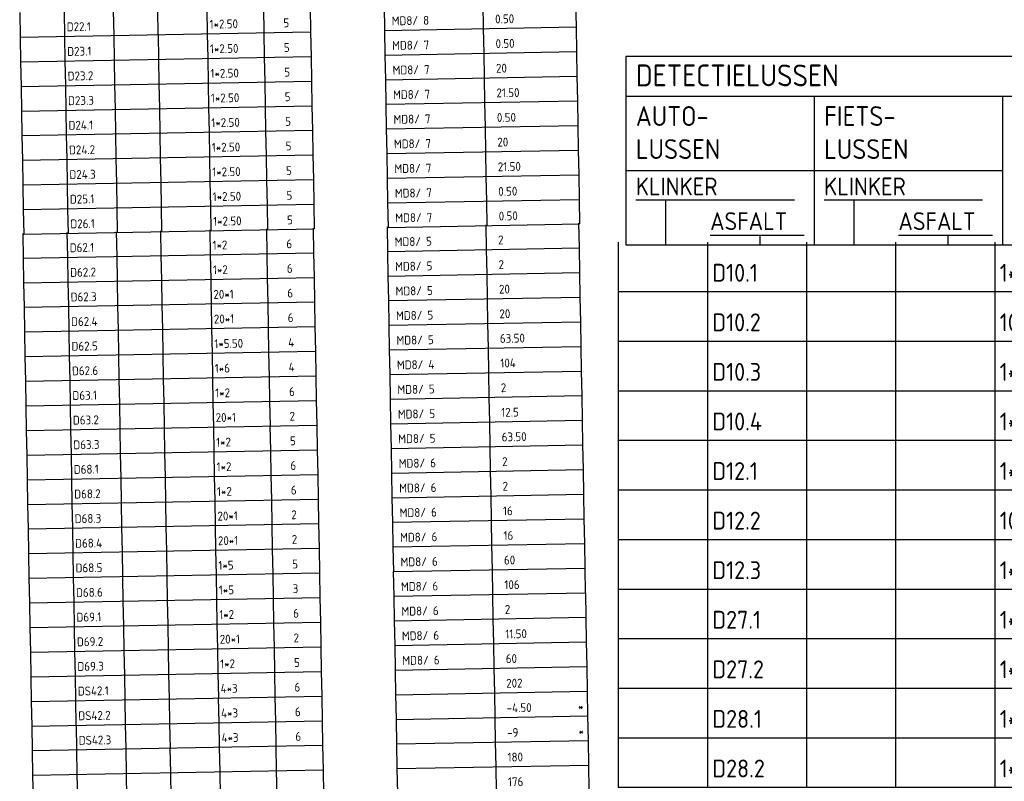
# Model space of a CAD drawing. Extents: x 1808 to 149445, y 103 to 460077.
# Tile 8 of 28: x 148722 to 148822, y 459806 to 459883. Entities that reach past the tile are written whole.
import ezdxf

# ---------------------------------------------------------------- set-up
doc = ezdxf.new("R2010")
doc.units = 0
doc.header["$LTSCALE"] = 0.25
doc.header["$MEASUREMENT"] = 0
doc.layers.get('0').update_dxf_attribs({"color": 1, "linetype": 'CONTINUOUS'})
doc.layers.add('TABELLEN', color=7, linetype='CONTINUOUS')
doc.styles.add('ISO', font='ISO.SHX')

# ---------------------------------------------------------------- blocks, each defined once
blk = doc.blocks.new('V_RENV1')
at = {"color": 2}
for p, q in [((0, 0), (-112.904, 0)), ((-112.904, 0), (-112.904, -19)), ((-112.904, -4), (0, -4)), ((-93.904, -4), (-93.904, -19)), ((-74.904, -4), (-74.904, -19)), ((-112.904, -19), (0, -19))]:
    blk.add_line(p, q, dxfattribs=at)
for p, q in [((-112.904, -11.5), (-74.904, -11.5)), ((-95.904, -14.5), (-111.904, -14.5)), ((-108.904, -14.5), (-108.904, -19)), ((-76.904, -14.5), (-92.904, -14.5)), ((-89.904, -14.5), (-89.904, -19)), ((-104.404, -18), (-94.904, -18)), ((-99.404, -18), (-99.404, -19)), ((-85.404, -18), (-75.904, -18)), ((-80.404, -18), (-80.404, -19))]:
    blk.add_line(p, q)
at = {"color": 2, "style": 'ISO'}
blk.add_text('DETECTIELUSSEN', height=2.2, dxfattribs=at).set_placement((-111.904, -3))
at = {"style": 'ISO'}
for s, p in [('AUTO-', (-111.904, -7)), ('FIETS-', (-92.904, -7)), ('LUSSEN', (-111.904, -10.333)), ('LUSSEN', (-92.904, -10.333))]:
    blk.add_text(s, height=2, dxfattribs=at).set_placement(p)
for tag, p in [('KLINKERA', (-111.904, -14)), ('KLINKERA', (-92.904, -14)), ('ASFALT', (-104.404, -17.5)), ('ASFALT', (-85.404, -17.5))]:
    blk.add_attdef(tag, p, '', height=1.8, dxfattribs=at)
blk = doc.blocks.new('V_LUSINF')
at = {"color": 2}
for p, q in [((0, 0), (0, -5)), ((112.904, 0), (112.904, -5))]:
    blk.add_line(p, q, dxfattribs=at)
for p, q in [((9, 0), (9, -5)), ((19, 0), (19, -5)), ((28, 0), (28, -5)), ((38, 0), (38, -5)), ((49.5, 0), (49.5, -5)), ((59, 0), (59, -5)), ((74, 0), (74, -5)), ((94.058, 0), (94.058, -5)), ((0, -5), (59, -5)), ((74, -5), (112.904, -5))]:
    blk.add_line(p, q)
at = {"style": 'ISO'}
for tag, p in [('A', (0.5, -4)), ('B', (9.5, -4)), ('C', (19.5, -4)), ('D', (28.5, -4)), ('E', (38.5, -4)), ('F', (53.5, -4)), ('G', (75.5, -4)), ('H', (96.5, -4)), ('K', (108, -4)), ('L', (111, -4))]:
    blk.add_attdef(tag, p, '', height=1.8, dxfattribs=at)

msp = doc.modelspace()

# ---------------------------------------------------------------- block references
at = {"layer": 'TABELLEN'}
ref = msp.add_blockref('V_LUSINF', (148722.213, 459883.663), dxfattribs=dict(at, xscale=0.4969282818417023, yscale=0.4969282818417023, zscale=0.4969282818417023, rotation=1.04887507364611))
ref.add_attrib('B', 'D22.1', (148726.97, 459881.762), dxfattribs={"layer": '0', "height": 0.8945, "rotation": 1.04888, "style": 'ISO'})
ref.add_attrib('E', '1*2.50', (148741.378, 459882.026), dxfattribs={"layer": '0', "height": 0.8945, "rotation": 1.04888, "style": 'ISO'})
ref.add_attrib('F', '5', (148748.831, 459882.162), dxfattribs={"layer": '0', "height": 0.894, "rotation": 1.04888, "style": 'ISO'})
ref.add_attrib('G', 'MD8/ 8', (148759.762, 459882.362), dxfattribs={"layer": '0', "height": 0.8945, "rotation": 1.04888, "style": 'ISO'})
ref.add_attrib('H', '0.50', (148770.195, 459882.553), dxfattribs={"layer": '0', "height": 0.8945, "rotation": 1.04888, "style": 'ISO'})
ref = msp.add_blockref('V_LUSINF', (148722.259, 459881.179), dxfattribs=dict(at, xscale=0.4969282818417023, yscale=0.4969282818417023, zscale=0.4969282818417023, rotation=1.04887507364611))
ref.add_attrib('B', 'D23.1', (148727.015, 459879.278), dxfattribs={"layer": '0', "height": 0.8945, "rotation": 1.04888, "style": 'ISO'})
ref.add_attrib('E', '1*2.50', (148741.424, 459879.542), dxfattribs={"layer": '0', "height": 0.8945, "rotation": 1.04888, "style": 'ISO'})
ref.add_attrib('F', '5', (148748.877, 459879.678), dxfattribs={"layer": '0', "height": 0.894, "rotation": 1.04888, "style": 'ISO'})
ref.add_attrib('G', 'MD8/ 7', (148759.807, 459879.878), dxfattribs={"layer": '0', "height": 0.8945, "rotation": 1.04888, "style": 'ISO'})
ref.add_attrib('H', '0.50', (148770.241, 459880.069), dxfattribs={"layer": '0', "height": 0.8945, "rotation": 1.04888, "style": 'ISO'})
ref = msp.add_blockref('V_LUSINF', (148722.304, 459878.694), dxfattribs=dict(at, xscale=0.4969282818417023, yscale=0.4969282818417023, zscale=0.4969282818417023, rotation=1.04887507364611))
ref.add_attrib('B', 'D23.2', (148727.061, 459876.794), dxfattribs={"layer": '0', "height": 0.8945, "rotation": 1.04888, "style": 'ISO'})
ref.add_attrib('E', '1*2.50', (148741.469, 459877.057), dxfattribs={"layer": '0', "height": 0.8945, "rotation": 1.04888, "style": 'ISO'})
ref.add_attrib('F', '5', (148748.922, 459877.194), dxfattribs={"layer": '0', "height": 0.894, "rotation": 1.04888, "style": 'ISO'})
ref.add_attrib('G', 'MD8/ 7', (148759.853, 459877.394), dxfattribs={"layer": '0', "height": 0.8945, "rotation": 1.04888, "style": 'ISO'})
ref.add_attrib('H', '20', (148770.286, 459877.585), dxfattribs={"layer": '0', "height": 0.8945, "rotation": 1.04888, "style": 'ISO'})
ref = msp.add_blockref('V_RENV1', (148896.289, 459879.216), dxfattribs=at)
ref.add_attrib('KLINKERA', 'KLINKER', (148784.386, 459865.216), dxfattribs={"layer": '0', "height": 1.8, "style": 'ISO'})
ref.add_attrib('ASFALT', 'ASFALT', (148791.886, 459861.716), dxfattribs={"layer": '0', "height": 1.8, "style": 'ISO'})
ref.add_attrib('KLINKERA', 'KLINKER', (148803.386, 459865.216), dxfattribs={"layer": '0', "height": 1.8, "style": 'ISO'})
ref.add_attrib('ASFALT', 'ASFALT', (148810.886, 459861.716), dxfattribs={"layer": '0', "height": 1.8, "style": 'ISO'})
ref = msp.add_blockref('V_LUSINF', (148722.35, 459876.21), dxfattribs=dict(at, xscale=0.4969282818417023, yscale=0.4969282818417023, zscale=0.4969282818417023, rotation=1.04887507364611))
ref.add_attrib('B', 'D23.3', (148727.106, 459874.309), dxfattribs={"layer": '0', "height": 0.8945, "rotation": 1.04888, "style": 'ISO'})
ref.add_attrib('E', '1*2.50', (148741.515, 459874.573), dxfattribs={"layer": '0', "height": 0.8945, "rotation": 1.04888, "style": 'ISO'})
ref.add_attrib('F', '5', (148748.967, 459874.71), dxfattribs={"layer": '0', "height": 0.894, "rotation": 1.04888, "style": 'ISO'})
ref.add_attrib('G', 'MD8/ 7', (148759.898, 459874.91), dxfattribs={"layer": '0', "height": 0.8945, "rotation": 1.04888, "style": 'ISO'})
ref.add_attrib('H', '21.50', (148770.332, 459875.101), dxfattribs={"layer": '0', "height": 0.8945, "rotation": 1.04888, "style": 'ISO'})
ref = msp.add_blockref('V_LUSINF', (148722.395, 459873.726), dxfattribs=dict(at, xscale=0.4969282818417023, yscale=0.4969282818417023, zscale=0.4969282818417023, rotation=1.04887507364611))
ref.add_attrib('B', 'D24.1', (148727.152, 459871.825), dxfattribs={"layer": '0', "height": 0.8945, "rotation": 1.04888, "style": 'ISO'})
ref.add_attrib('E', '1*2.50', (148741.56, 459872.089), dxfattribs={"layer": '0', "height": 0.8945, "rotation": 1.04888, "style": 'ISO'})
ref.add_attrib('F', '5', (148749.013, 459872.225), dxfattribs={"layer": '0', "height": 0.894, "rotation": 1.04888, "style": 'ISO'})
ref.add_attrib('G', 'MD8/ 7', (148759.944, 459872.425), dxfattribs={"layer": '0', "height": 0.8945, "rotation": 1.04888, "style": 'ISO'})
ref.add_attrib('H', '0.50', (148770.377, 459872.616), dxfattribs={"layer": '0', "height": 0.8945, "rotation": 1.04888, "style": 'ISO'})
ref = msp.add_blockref('V_LUSINF', (148722.441, 459871.242), dxfattribs=dict(at, xscale=0.4969282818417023, yscale=0.4969282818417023, zscale=0.4969282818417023, rotation=1.04887507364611))
ref.add_attrib('B', 'D24.2', (148727.197, 459869.341), dxfattribs={"layer": '0', "height": 0.8945, "rotation": 1.04888, "style": 'ISO'})
ref.add_attrib('E', '1*2.50', (148741.606, 459869.605), dxfattribs={"layer": '0', "height": 0.8945, "rotation": 1.04888, "style": 'ISO'})
ref.add_attrib('F', '5', (148749.058, 459869.741), dxfattribs={"layer": '0', "height": 0.894, "rotation": 1.04888, "style": 'ISO'})
ref.add_attrib('G', 'MD8/ 7', (148759.989, 459869.941), dxfattribs={"layer": '0', "height": 0.8945, "rotation": 1.04888, "style": 'ISO'})
ref.add_attrib('H', '20', (148770.423, 459870.132), dxfattribs={"layer": '0', "height": 0.8945, "rotation": 1.04888, "style": 'ISO'})
ref = msp.add_blockref('V_LUSINF', (148722.486, 459868.758), dxfattribs=dict(at, xscale=0.4969282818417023, yscale=0.4969282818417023, zscale=0.4969282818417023, rotation=1.04887507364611))
ref.add_attrib('B', 'D24.3', (148727.243, 459866.857), dxfattribs={"layer": '0', "height": 0.8945, "rotation": 1.04888, "style": 'ISO'})
ref.add_attrib('E', '1*2.50', (148741.651, 459867.12), dxfattribs={"layer": '0', "height": 0.8945, "rotation": 1.04888, "style": 'ISO'})
ref.add_attrib('F', '5', (148749.104, 459867.257), dxfattribs={"layer": '0', "height": 0.894, "rotation": 1.04888, "style": 'ISO'})
ref.add_attrib('G', 'MD8/ 7', (148760.035, 459867.457), dxfattribs={"layer": '0', "height": 0.8945, "rotation": 1.04888, "style": 'ISO'})
ref.add_attrib('H', '21.50', (148770.468, 459867.648), dxfattribs={"layer": '0', "height": 0.8945, "rotation": 1.04888, "style": 'ISO'})
ref = msp.add_blockref('V_LUSINF', (148722.532, 459866.273), dxfattribs=dict(at, xscale=0.4969282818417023, yscale=0.4969282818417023, zscale=0.4969282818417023, rotation=1.04887507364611))
ref.add_attrib('B', 'D25.1', (148727.288, 459864.372), dxfattribs={"layer": '0', "height": 0.8945, "rotation": 1.04888, "style": 'ISO'})
ref.add_attrib('E', '1*2.50', (148741.697, 459864.636), dxfattribs={"layer": '0', "height": 0.8945, "rotation": 1.04888, "style": 'ISO'})
ref.add_attrib('F', '5', (148749.149, 459864.773), dxfattribs={"layer": '0', "height": 0.894, "rotation": 1.04888, "style": 'ISO'})
ref.add_attrib('G', 'MD8/ 7', (148760.08, 459864.973), dxfattribs={"layer": '0', "height": 0.8945, "rotation": 1.04888, "style": 'ISO'})
ref.add_attrib('H', '0.50', (148770.514, 459865.164), dxfattribs={"layer": '0', "height": 0.8945, "rotation": 1.04888, "style": 'ISO'})
ref = msp.add_blockref('V_LUSINF', (148722.577, 459863.789), dxfattribs=dict(at, xscale=0.4969282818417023, yscale=0.4969282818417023, zscale=0.4969282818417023, rotation=1.04887507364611))
ref.add_attrib('B', 'D26.1', (148727.334, 459861.888), dxfattribs={"layer": '0', "height": 0.8945, "rotation": 1.04888, "style": 'ISO'})
ref.add_attrib('E', '1*2.50', (148741.742, 459862.152), dxfattribs={"layer": '0', "height": 0.8945, "rotation": 1.04888, "style": 'ISO'})
ref.add_attrib('F', '5', (148749.195, 459862.288), dxfattribs={"layer": '0', "height": 0.894, "rotation": 1.04888, "style": 'ISO'})
ref.add_attrib('G', 'MD8/ 7', (148760.125, 459862.489), dxfattribs={"layer": '0', "height": 0.8945, "rotation": 1.04888, "style": 'ISO'})
ref.add_attrib('H', '0.50', (148770.559, 459862.68), dxfattribs={"layer": '0', "height": 0.8945, "rotation": 1.04888, "style": 'ISO'})
ref = msp.add_blockref('V_LUSINF', (148722.514, 459861.378), dxfattribs=dict(at, xscale=0.4969282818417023, yscale=0.4969282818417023, zscale=0.4969282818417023, rotation=1.04887507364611))
ref.add_attrib('B', 'D62.1', (148727.271, 459859.477), dxfattribs={"layer": '0', "height": 0.8945, "rotation": 1.04888, "style": 'ISO'})
ref.add_attrib('E', '1*2', (148741.679, 459859.741), dxfattribs={"layer": '0', "height": 0.8945, "rotation": 1.04888, "style": 'ISO'})
ref.add_attrib('F', '6', (148749.132, 459859.878), dxfattribs={"layer": '0', "height": 0.894, "rotation": 1.04888, "style": 'ISO'})
ref.add_attrib('G', 'MD8/ 5', (148760.062, 459860.078), dxfattribs={"layer": '0', "height": 0.8945, "rotation": 1.04888, "style": 'ISO'})
ref.add_attrib('H', '2', (148770.496, 459860.269), dxfattribs={"layer": '0', "height": 0.894, "rotation": 1.04888, "style": 'ISO'})
ref = msp.add_blockref('V_LUSINF', (148782.608, 459860.512), dxfattribs=at)
ref.add_attrib('B', 'D10.1', (148792.108, 459856.512), dxfattribs={"layer": '0', "height": 1.8, "style": 'ISO'})
ref.add_attrib('E', '1*2', (148821.108, 459856.512), dxfattribs={"layer": '0', "height": 1.8, "style": 'ISO'})
ref = msp.add_blockref('V_LUSINF', (148722.56, 459858.894), dxfattribs=dict(at, xscale=0.4969282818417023, yscale=0.4969282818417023, zscale=0.4969282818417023, rotation=1.04887507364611))
ref.add_attrib('B', 'D62.2', (148727.316, 459856.993), dxfattribs={"layer": '0', "height": 0.8945, "rotation": 1.04888, "style": 'ISO'})
ref.add_attrib('E', '1*2', (148741.725, 459857.257), dxfattribs={"layer": '0', "height": 0.8945, "rotation": 1.04888, "style": 'ISO'})
ref.add_attrib('F', '6', (148749.177, 459857.393), dxfattribs={"layer": '0', "height": 0.894, "rotation": 1.04888, "style": 'ISO'})
ref.add_attrib('G', 'MD8/ 5', (148760.108, 459857.593), dxfattribs={"layer": '0', "height": 0.8945, "rotation": 1.04888, "style": 'ISO'})
ref.add_attrib('H', '2', (148770.542, 459857.784), dxfattribs={"layer": '0', "height": 0.894, "rotation": 1.04888, "style": 'ISO'})
ref = msp.add_blockref('V_LUSINF', (148722.605, 459856.41), dxfattribs=dict(at, xscale=0.4969282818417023, yscale=0.4969282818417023, zscale=0.4969282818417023, rotation=1.04887507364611))
ref.add_attrib('B', 'D62.3', (148727.362, 459854.509), dxfattribs={"layer": '0', "height": 0.8945, "rotation": 1.04888, "style": 'ISO'})
ref.add_attrib('E', '20*1', (148741.77, 459854.773), dxfattribs={"layer": '0', "height": 0.8945, "rotation": 1.04888, "style": 'ISO'})
ref.add_attrib('F', '6', (148749.223, 459854.909), dxfattribs={"layer": '0', "height": 0.894, "rotation": 1.04888, "style": 'ISO'})
ref.add_attrib('G', 'MD8/ 5', (148760.153, 459855.109), dxfattribs={"layer": '0', "height": 0.8945, "rotation": 1.04888, "style": 'ISO'})
ref.add_attrib('H', '20', (148770.587, 459855.3), dxfattribs={"layer": '0', "height": 0.8945, "rotation": 1.04888, "style": 'ISO'})
ref = msp.add_blockref('V_LUSINF', (148782.608, 459855.512), dxfattribs=at)
ref.add_attrib('B', 'D10.2', (148792.108, 459851.512), dxfattribs={"layer": '0', "height": 1.8, "style": 'ISO'})
ref.add_attrib('E', '10*1', (148821.108, 459851.512), dxfattribs={"layer": '0', "height": 1.8, "style": 'ISO'})
ref = msp.add_blockref('V_LUSINF', (148722.651, 459853.926), dxfattribs=dict(at, xscale=0.4969282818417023, yscale=0.4969282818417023, zscale=0.4969282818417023, rotation=1.04887507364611))
ref.add_attrib('B', 'D62.4', (148727.407, 459852.025), dxfattribs={"layer": '0', "height": 0.8945, "rotation": 1.04888, "style": 'ISO'})
ref.add_attrib('E', '20*1', (148741.816, 459852.288), dxfattribs={"layer": '0', "height": 0.8945, "rotation": 1.04888, "style": 'ISO'})
ref.add_attrib('F', '6', (148749.268, 459852.425), dxfattribs={"layer": '0', "height": 0.894, "rotation": 1.04888, "style": 'ISO'})
ref.add_attrib('G', 'MD8/ 5', (148760.199, 459852.625), dxfattribs={"layer": '0', "height": 0.8945, "rotation": 1.04888, "style": 'ISO'})
ref.add_attrib('H', '20', (148770.633, 459852.816), dxfattribs={"layer": '0', "height": 0.8945, "rotation": 1.04888, "style": 'ISO'})
ref = msp.add_blockref('V_LUSINF', (148722.696, 459851.441), dxfattribs=dict(at, xscale=0.4969282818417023, yscale=0.4969282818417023, zscale=0.4969282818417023, rotation=1.04887507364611))
ref.add_attrib('B', 'D62.5', (148727.453, 459849.54), dxfattribs={"layer": '0', "height": 0.8945, "rotation": 1.04888, "style": 'ISO'})
ref.add_attrib('E', '1*5.50', (148741.861, 459849.804), dxfattribs={"layer": '0', "height": 0.8945, "rotation": 1.04888, "style": 'ISO'})
ref.add_attrib('F', '4', (148749.314, 459849.941), dxfattribs={"layer": '0', "height": 0.894, "rotation": 1.04888, "style": 'ISO'})
ref.add_attrib('G', 'MD8/ 5', (148760.244, 459850.141), dxfattribs={"layer": '0', "height": 0.8945, "rotation": 1.04888, "style": 'ISO'})
ref.add_attrib('H', '63.50', (148770.678, 459850.332), dxfattribs={"layer": '0', "height": 0.8945, "rotation": 1.04888, "style": 'ISO'})
ref = msp.add_blockref('V_LUSINF', (148782.608, 459850.512), dxfattribs=at)
ref.add_attrib('B', 'D10.3', (148792.108, 459846.512), dxfattribs={"layer": '0', "height": 1.8, "style": 'ISO'})
ref.add_attrib('E', '1*2', (148821.108, 459846.512), dxfattribs={"layer": '0', "height": 1.8, "style": 'ISO'})
ref = msp.add_blockref('V_LUSINF', (148722.742, 459848.957), dxfattribs=dict(at, xscale=0.4969282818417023, yscale=0.4969282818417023, zscale=0.4969282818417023, rotation=1.04887507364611))
ref.add_attrib('B', 'D62.6', (148727.498, 459847.056), dxfattribs={"layer": '0', "height": 0.8945, "rotation": 1.04888, "style": 'ISO'})
ref.add_attrib('E', '1*6', (148741.907, 459847.32), dxfattribs={"layer": '0', "height": 0.8945, "rotation": 1.04888, "style": 'ISO'})
ref.add_attrib('F', '4', (148749.359, 459847.456), dxfattribs={"layer": '0', "height": 0.894, "rotation": 1.04888, "style": 'ISO'})
ref.add_attrib('G', 'MD8/ 4', (148760.29, 459847.657), dxfattribs={"layer": '0', "height": 0.8945, "rotation": 1.04888, "style": 'ISO'})
ref.add_attrib('H', '104', (148770.724, 459847.848), dxfattribs={"layer": '0', "height": 0.8945, "rotation": 1.04888, "style": 'ISO'})
ref = msp.add_blockref('V_LUSINF', (148722.787, 459846.473), dxfattribs=dict(at, xscale=0.4969282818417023, yscale=0.4969282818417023, zscale=0.4969282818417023, rotation=1.04887507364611))
ref.add_attrib('B', 'D63.1', (148727.544, 459844.572), dxfattribs={"layer": '0', "height": 0.8945, "rotation": 1.04888, "style": 'ISO'})
ref.add_attrib('E', '1*2', (148741.952, 459844.836), dxfattribs={"layer": '0', "height": 0.8945, "rotation": 1.04888, "style": 'ISO'})
ref.add_attrib('F', '6', (148749.405, 459844.972), dxfattribs={"layer": '0', "height": 0.894, "rotation": 1.04888, "style": 'ISO'})
ref.add_attrib('G', 'MD8/ 5', (148760.335, 459845.172), dxfattribs={"layer": '0', "height": 0.8945, "rotation": 1.04888, "style": 'ISO'})
ref.add_attrib('H', '2', (148770.769, 459845.363), dxfattribs={"layer": '0', "height": 0.894, "rotation": 1.04888, "style": 'ISO'})
ref = msp.add_blockref('V_LUSINF', (148782.608, 459845.512), dxfattribs=at)
ref.add_attrib('B', 'D10.4', (148792.108, 459841.512), dxfattribs={"layer": '0', "height": 1.8, "style": 'ISO'})
ref.add_attrib('E', '1*2', (148821.108, 459841.512), dxfattribs={"layer": '0', "height": 1.8, "style": 'ISO'})
ref = msp.add_blockref('V_LUSINF', (148722.833, 459843.989), dxfattribs=dict(at, xscale=0.4969282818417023, yscale=0.4969282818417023, zscale=0.4969282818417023, rotation=1.04887507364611))
ref.add_attrib('B', 'D63.2', (148727.589, 459842.088), dxfattribs={"layer": '0', "height": 0.8945, "rotation": 1.04888, "style": 'ISO'})
ref.add_attrib('E', '20*1', (148741.998, 459842.352), dxfattribs={"layer": '0', "height": 0.8945, "rotation": 1.04888, "style": 'ISO'})
ref.add_attrib('F', '2', (148749.45, 459842.488), dxfattribs={"layer": '0', "height": 0.894, "rotation": 1.04888, "style": 'ISO'})
ref.add_attrib('G', 'MD8/ 5', (148760.381, 459842.688), dxfattribs={"layer": '0', "height": 0.8945, "rotation": 1.04888, "style": 'ISO'})
ref.add_attrib('H', '12.5', (148770.815, 459842.879), dxfattribs={"layer": '0', "height": 0.8945, "rotation": 1.04888, "style": 'ISO'})
ref = msp.add_blockref('V_LUSINF', (148722.878, 459841.504), dxfattribs=dict(at, xscale=0.4969282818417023, yscale=0.4969282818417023, zscale=0.4969282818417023, rotation=1.04887507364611))
ref.add_attrib('B', 'D63.3', (148727.635, 459839.604), dxfattribs={"layer": '0', "height": 0.8945, "rotation": 1.04888, "style": 'ISO'})
ref.add_attrib('E', '1*2', (148742.043, 459839.867), dxfattribs={"layer": '0', "height": 0.8945, "rotation": 1.04888, "style": 'ISO'})
ref.add_attrib('F', '5', (148749.496, 459840.004), dxfattribs={"layer": '0', "height": 0.894, "rotation": 1.04888, "style": 'ISO'})
ref.add_attrib('G', 'MD8/ 5', (148760.426, 459840.204), dxfattribs={"layer": '0', "height": 0.8945, "rotation": 1.04888, "style": 'ISO'})
ref.add_attrib('H', '63.50', (148770.86, 459840.395), dxfattribs={"layer": '0', "height": 0.8945, "rotation": 1.04888, "style": 'ISO'})
ref = msp.add_blockref('V_LUSINF', (148782.608, 459840.512), dxfattribs=at)
ref.add_attrib('B', 'D12.1', (148792.108, 459836.512), dxfattribs={"layer": '0', "height": 1.8, "style": 'ISO'})
ref.add_attrib('E', '1*2', (148821.108, 459836.512), dxfattribs={"layer": '0', "height": 1.8, "style": 'ISO'})
ref = msp.add_blockref('V_LUSINF', (148722.924, 459839.02), dxfattribs=dict(at, xscale=0.4969282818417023, yscale=0.4969282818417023, zscale=0.4969282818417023, rotation=1.04887507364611))
ref.add_attrib('B', 'D68.1', (148727.68, 459837.119), dxfattribs={"layer": '0', "height": 0.8945, "rotation": 1.04888, "style": 'ISO'})
ref.add_attrib('E', '1*2', (148742.089, 459837.383), dxfattribs={"layer": '0', "height": 0.8945, "rotation": 1.04888, "style": 'ISO'})
ref.add_attrib('F', '6', (148749.541, 459837.52), dxfattribs={"layer": '0', "height": 0.894, "rotation": 1.04888, "style": 'ISO'})
ref.add_attrib('G', 'MD8/ 6', (148760.472, 459837.72), dxfattribs={"layer": '0', "height": 0.8945, "rotation": 1.04888, "style": 'ISO'})
ref.add_attrib('H', '2', (148770.906, 459837.911), dxfattribs={"layer": '0', "height": 0.894, "rotation": 1.04888, "style": 'ISO'})
ref = msp.add_blockref('V_LUSINF', (148722.969, 459836.536), dxfattribs=dict(at, xscale=0.4969282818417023, yscale=0.4969282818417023, zscale=0.4969282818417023, rotation=1.04887507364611))
ref.add_attrib('B', 'D68.2', (148727.726, 459834.635), dxfattribs={"layer": '0', "height": 0.8945, "rotation": 1.04888, "style": 'ISO'})
ref.add_attrib('E', '1*2', (148742.134, 459834.899), dxfattribs={"layer": '0', "height": 0.8945, "rotation": 1.04888, "style": 'ISO'})
ref.add_attrib('F', '6', (148749.587, 459835.035), dxfattribs={"layer": '0', "height": 0.894, "rotation": 1.04888, "style": 'ISO'})
ref.add_attrib('G', 'MD8/ 6', (148760.517, 459835.235), dxfattribs={"layer": '0', "height": 0.8945, "rotation": 1.04888, "style": 'ISO'})
ref.add_attrib('H', '2', (148770.951, 459835.426), dxfattribs={"layer": '0', "height": 0.894, "rotation": 1.04888, "style": 'ISO'})
ref = msp.add_blockref('V_LUSINF', (148782.608, 459835.512), dxfattribs=at)
ref.add_attrib('B', 'D12.2', (148792.108, 459831.512), dxfattribs={"layer": '0', "height": 1.8, "style": 'ISO'})
ref.add_attrib('E', '10*1', (148821.108, 459831.512), dxfattribs={"layer": '0', "height": 1.8, "style": 'ISO'})
ref = msp.add_blockref('V_LUSINF', (148723.015, 459834.052), dxfattribs=dict(at, xscale=0.4969282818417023, yscale=0.4969282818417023, zscale=0.4969282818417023, rotation=1.04887507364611))
ref.add_attrib('B', 'D68.3', (148727.771, 459832.151), dxfattribs={"layer": '0', "height": 0.8945, "rotation": 1.04888, "style": 'ISO'})
ref.add_attrib('E', '20*1', (148742.18, 459832.415), dxfattribs={"layer": '0', "height": 0.8945, "rotation": 1.04888, "style": 'ISO'})
ref.add_attrib('F', '2', (148749.632, 459832.551), dxfattribs={"layer": '0', "height": 0.894, "rotation": 1.04888, "style": 'ISO'})
ref.add_attrib('G', 'MD8/ 6', (148760.563, 459832.751), dxfattribs={"layer": '0', "height": 0.8945, "rotation": 1.04888, "style": 'ISO'})
ref.add_attrib('H', '16', (148770.997, 459832.942), dxfattribs={"layer": '0', "height": 0.8945, "rotation": 1.04888, "style": 'ISO'})
ref = msp.add_blockref('V_LUSINF', (148723.06, 459831.568), dxfattribs=dict(at, xscale=0.4969282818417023, yscale=0.4969282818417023, zscale=0.4969282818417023, rotation=1.04887507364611))
ref.add_attrib('B', 'D68.4', (148727.817, 459829.667), dxfattribs={"layer": '0', "height": 0.8945, "rotation": 1.04888, "style": 'ISO'})
ref.add_attrib('E', '20*1', (148742.225, 459829.93), dxfattribs={"layer": '0', "height": 0.8945, "rotation": 1.04888, "style": 'ISO'})
ref.add_attrib('F', '2', (148749.678, 459830.067), dxfattribs={"layer": '0', "height": 0.894, "rotation": 1.04888, "style": 'ISO'})
ref.add_attrib('G', 'MD8/ 6', (148760.608, 459830.267), dxfattribs={"layer": '0', "height": 0.8945, "rotation": 1.04888, "style": 'ISO'})
ref.add_attrib('H', '16', (148771.042, 459830.458), dxfattribs={"layer": '0', "height": 0.8945, "rotation": 1.04888, "style": 'ISO'})
ref = msp.add_blockref('V_LUSINF', (148782.608, 459830.512), dxfattribs=at)
ref.add_attrib('B', 'D12.3', (148792.108, 459826.512), dxfattribs={"layer": '0', "height": 1.8, "style": 'ISO'})
ref.add_attrib('E', '1*2', (148821.108, 459826.512), dxfattribs={"layer": '0', "height": 1.8, "style": 'ISO'})
ref = msp.add_blockref('V_LUSINF', (148723.106, 459829.083), dxfattribs=dict(at, xscale=0.4969282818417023, yscale=0.4969282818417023, zscale=0.4969282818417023, rotation=1.04887507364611))
ref.add_attrib('B', 'D68.5', (148727.862, 459827.182), dxfattribs={"layer": '0', "height": 0.8945, "rotation": 1.04888, "style": 'ISO'})
ref.add_attrib('E', '1*5', (148742.27, 459827.446), dxfattribs={"layer": '0', "height": 0.8945, "rotation": 1.04888, "style": 'ISO'})
ref.add_attrib('F', '5', (148749.723, 459827.583), dxfattribs={"layer": '0', "height": 0.894, "rotation": 1.04888, "style": 'ISO'})
ref.add_attrib('G', 'MD8/ 6', (148760.654, 459827.783), dxfattribs={"layer": '0', "height": 0.8945, "rotation": 1.04888, "style": 'ISO'})
ref.add_attrib('H', '60', (148771.088, 459827.974), dxfattribs={"layer": '0', "height": 0.8945, "rotation": 1.04888, "style": 'ISO'})
ref = msp.add_blockref('V_LUSINF', (148723.151, 459826.599), dxfattribs=dict(at, xscale=0.4969282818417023, yscale=0.4969282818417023, zscale=0.4969282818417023, rotation=1.04887507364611))
ref.add_attrib('B', 'D68.6', (148727.907, 459824.698), dxfattribs={"layer": '0', "height": 0.8945, "rotation": 1.04888, "style": 'ISO'})
ref.add_attrib('E', '1*5', (148742.316, 459824.962), dxfattribs={"layer": '0', "height": 0.8945, "rotation": 1.04888, "style": 'ISO'})
ref.add_attrib('F', '3', (148749.769, 459825.098), dxfattribs={"layer": '0', "height": 0.894, "rotation": 1.04888, "style": 'ISO'})
ref.add_attrib('G', 'MD8/ 6', (148760.699, 459825.299), dxfattribs={"layer": '0', "height": 0.8945, "rotation": 1.04888, "style": 'ISO'})
ref.add_attrib('H', '106', (148771.133, 459825.49), dxfattribs={"layer": '0', "height": 0.8945, "rotation": 1.04888, "style": 'ISO'})
ref = msp.add_blockref('V_LUSINF', (148782.608, 459825.512), dxfattribs=at)
ref.add_attrib('B', 'D27.1', (148792.108, 459821.512), dxfattribs={"layer": '0', "height": 1.8, "style": 'ISO'})
ref.add_attrib('E', '1*2.50', (148821.108, 459821.512), dxfattribs={"layer": '0', "height": 1.8, "style": 'ISO'})
ref = msp.add_blockref('V_LUSINF', (148723.197, 459824.115), dxfattribs=dict(at, xscale=0.4969282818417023, yscale=0.4969282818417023, zscale=0.4969282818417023, rotation=1.04887507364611))
ref.add_attrib('B', 'D69.1', (148727.953, 459822.214), dxfattribs={"layer": '0', "height": 0.8945, "rotation": 1.04888, "style": 'ISO'})
ref.add_attrib('E', '1*2', (148742.361, 459822.478), dxfattribs={"layer": '0', "height": 0.8945, "rotation": 1.04888, "style": 'ISO'})
ref.add_attrib('F', '6', (148749.814, 459822.614), dxfattribs={"layer": '0', "height": 0.894, "rotation": 1.04888, "style": 'ISO'})
ref.add_attrib('G', 'MD8/ 6', (148760.745, 459822.814), dxfattribs={"layer": '0', "height": 0.8945, "rotation": 1.04888, "style": 'ISO'})
ref.add_attrib('H', '2', (148771.178, 459823.005), dxfattribs={"layer": '0', "height": 0.894, "rotation": 1.04888, "style": 'ISO'})
ref = msp.add_blockref('V_LUSINF', (148723.242, 459821.631), dxfattribs=dict(at, xscale=0.4969282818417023, yscale=0.4969282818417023, zscale=0.4969282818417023, rotation=1.04887507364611))
ref.add_attrib('B', 'D69.2', (148727.998, 459819.73), dxfattribs={"layer": '0', "height": 0.8945, "rotation": 1.04888, "style": 'ISO'})
ref.add_attrib('E', '20*1', (148742.407, 459819.994), dxfattribs={"layer": '0', "height": 0.8945, "rotation": 1.04888, "style": 'ISO'})
ref.add_attrib('F', '2', (148749.86, 459820.13), dxfattribs={"layer": '0', "height": 0.894, "rotation": 1.04888, "style": 'ISO'})
ref.add_attrib('G', 'MD8/ 6', (148760.79, 459820.33), dxfattribs={"layer": '0', "height": 0.8945, "rotation": 1.04888, "style": 'ISO'})
ref.add_attrib('H', '11.50', (148771.224, 459820.521), dxfattribs={"layer": '0', "height": 0.8945, "rotation": 1.04888, "style": 'ISO'})
ref = msp.add_blockref('V_LUSINF', (148782.608, 459820.512), dxfattribs=at)
ref.add_attrib('B', 'D27.2', (148792.108, 459816.512), dxfattribs={"layer": '0', "height": 1.8, "style": 'ISO'})
ref.add_attrib('E', '1*2.50', (148821.108, 459816.512), dxfattribs={"layer": '0', "height": 1.8, "style": 'ISO'})
ref = msp.add_blockref('V_LUSINF', (148723.288, 459819.146), dxfattribs=dict(at, xscale=0.4969282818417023, yscale=0.4969282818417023, zscale=0.4969282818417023, rotation=1.04887507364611))
ref.add_attrib('B', 'D69.3', (148728.044, 459817.246), dxfattribs={"layer": '0', "height": 0.8945, "rotation": 1.04888, "style": 'ISO'})
ref.add_attrib('E', '1*2', (148742.452, 459817.509), dxfattribs={"layer": '0', "height": 0.8945, "rotation": 1.04888, "style": 'ISO'})
ref.add_attrib('F', '5', (148749.905, 459817.646), dxfattribs={"layer": '0', "height": 0.894, "rotation": 1.04888, "style": 'ISO'})
ref.add_attrib('G', 'MD8/ 6', (148760.836, 459817.846), dxfattribs={"layer": '0', "height": 0.8945, "rotation": 1.04888, "style": 'ISO'})
ref.add_attrib('H', '60', (148771.269, 459818.037), dxfattribs={"layer": '0', "height": 0.8945, "rotation": 1.04888, "style": 'ISO'})
ref = msp.add_blockref('V_LUSINF', (148723.333, 459816.662), dxfattribs=dict(at, xscale=0.4969282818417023, yscale=0.4969282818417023, zscale=0.4969282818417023, rotation=1.04887507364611))
ref.add_attrib('B', 'DS42.1', (148728.089, 459814.761), dxfattribs={"layer": '0', "height": 0.8945, "rotation": 1.04888, "style": 'ISO'})
ref.add_attrib('E', '4*3', (148742.498, 459815.025), dxfattribs={"layer": '0', "height": 0.8945, "rotation": 1.04888, "style": 'ISO'})
ref.add_attrib('F', '6', (148749.951, 459815.162), dxfattribs={"layer": '0', "height": 0.894, "rotation": 1.04888, "style": 'ISO'})
ref.add_attrib('H', '202', (148771.315, 459815.553), dxfattribs={"layer": '0', "height": 0.8945, "rotation": 1.04888, "style": 'ISO'})
ref = msp.add_blockref('V_LUSINF', (148782.608, 459815.512), dxfattribs=at)
ref.add_attrib('B', 'D28.1', (148792.108, 459811.512), dxfattribs={"layer": '0', "height": 1.8, "style": 'ISO'})
ref.add_attrib('E', '1*2.50', (148821.108, 459811.512), dxfattribs={"layer": '0', "height": 1.8, "style": 'ISO'})
ref = msp.add_blockref('V_LUSINF', (148723.378, 459814.178), dxfattribs=dict(at, xscale=0.4969282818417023, yscale=0.4969282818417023, zscale=0.4969282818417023, rotation=1.04887507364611))
ref.add_attrib('B', 'DS42.2', (148728.135, 459812.277), dxfattribs={"layer": '0', "height": 0.8945, "rotation": 1.04888, "style": 'ISO'})
ref.add_attrib('E', '4*3', (148742.543, 459812.541), dxfattribs={"layer": '0', "height": 0.8945, "rotation": 1.04888, "style": 'ISO'})
ref.add_attrib('F', '6', (148749.996, 459812.677), dxfattribs={"layer": '0', "height": 0.894, "rotation": 1.04888, "style": 'ISO'})
ref.add_attrib('H', '-4.50', (148771.36, 459813.068), dxfattribs={"layer": '0', "height": 0.8945, "rotation": 1.04888, "style": 'ISO'})
ref.add_attrib('L', '*', (148778.565, 459813.2), dxfattribs={"layer": '0', "height": 0.894, "rotation": 1.04888, "style": 'ISO'})
ref = msp.add_blockref('V_LUSINF', (148723.424, 459811.694), dxfattribs=dict(at, xscale=0.4969282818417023, yscale=0.4969282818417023, zscale=0.4969282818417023, rotation=1.04887507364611))
ref.add_attrib('B', 'DS42.3', (148728.18, 459809.793), dxfattribs={"layer": '0', "height": 0.8945, "rotation": 1.04888, "style": 'ISO'})
ref.add_attrib('E', '4*3', (148742.589, 459810.057), dxfattribs={"layer": '0', "height": 0.8945, "rotation": 1.04888, "style": 'ISO'})
ref.add_attrib('F', '6', (148750.042, 459810.193), dxfattribs={"layer": '0', "height": 0.894, "rotation": 1.04888, "style": 'ISO'})
ref.add_attrib('H', '-9', (148771.406, 459810.584), dxfattribs={"layer": '0', "height": 0.8945, "rotation": 1.04888, "style": 'ISO'})
ref.add_attrib('L', '*', (148778.61, 459810.716), dxfattribs={"layer": '0', "height": 0.894, "rotation": 1.04888, "style": 'ISO'})
ref = msp.add_blockref('V_LUSINF', (148782.608, 459810.512), dxfattribs=at)
ref.add_attrib('B', 'D28.2', (148792.108, 459806.512), dxfattribs={"layer": '0', "height": 1.8, "style": 'ISO'})
ref.add_attrib('E', '1*2.50', (148821.108, 459806.512), dxfattribs={"layer": '0', "height": 1.8, "style": 'ISO'})
ref = msp.add_blockref('V_LUSINF', (148723.469, 459809.21), dxfattribs=dict(at, xscale=0.4969282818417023, yscale=0.4969282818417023, zscale=0.4969282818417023, rotation=1.04887507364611))
ref.add_attrib('H', '180', (148771.451, 459808.1), dxfattribs={"layer": '0', "height": 0.8945, "rotation": 1.04888, "style": 'ISO'})
ref = msp.add_blockref('V_LUSINF', (148723.515, 459806.725), dxfattribs=dict(at, xscale=0.4969282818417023, yscale=0.4969282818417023, zscale=0.4969282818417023, rotation=1.04887507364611))
ref.add_attrib('H', '176', (148771.497, 459805.616), dxfattribs={"layer": '0', "height": 0.8945, "rotation": 1.04888, "style": 'ISO'})

doc.saveas('drawing.dxf')
